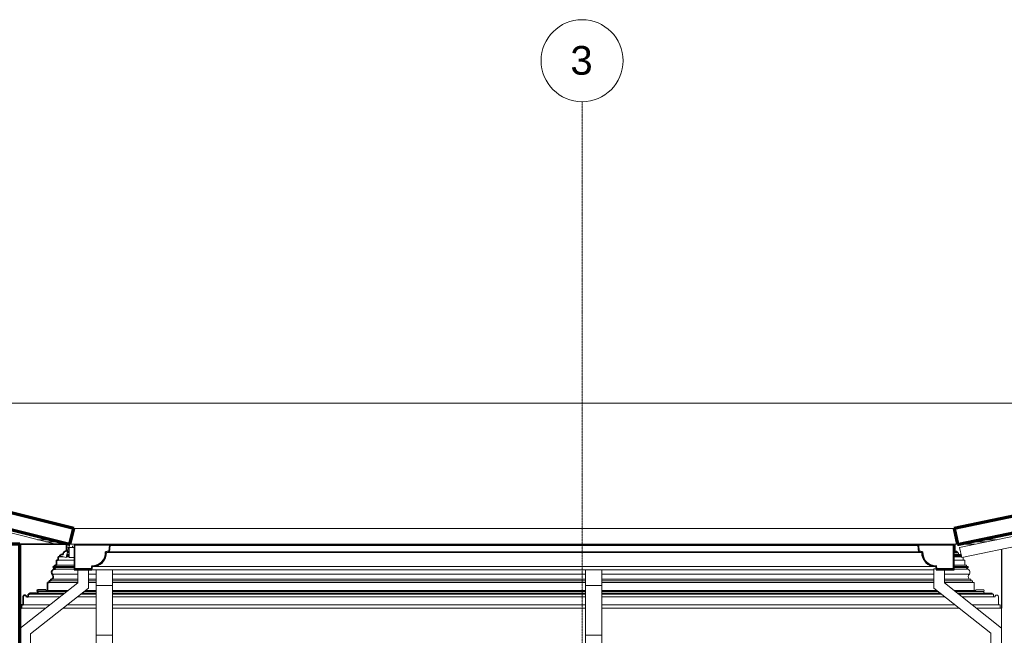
# Model space of a CAD drawing. Header units: millimetres. Extents: x -32483 to 50325, y -2166 to 8528.
# Tile 13 of 15: x 23144 to 29151, y 4774 to 8528. Entities that reach past the tile are written whole.
import ezdxf

# ---------------------------------------------------------------- set-up
doc = ezdxf.new("R2010")
doc.units = ezdxf.units.MM
doc.linetypes.add('_Traço - ponto', pattern=[16, 12, -2, 0, -2])
for name, color, linetype, lineweight in [('A-GENM', 13, 'Continuous', 18), ('A-GLAZ-CWMG', 51, 'Continuous', 18), ('A-ROOF', 132, 'Continuous', 18), ('A-ROOF-MCUT', 132, 'Continuous', 25), ('A-ROOF-OTLN', 132, 'Continuous', 18), ('A-WALL', 113, 'Continuous', 18), ('S-GRID', 1, 'Continuous', 9), ('S-GRID-IDEN', 1, 'Continuous', 9)]:
    doc.layers.add(name, color=color, linetype=linetype, lineweight=lineweight)
doc.styles.add('Arial_2', font='arial.ttf', dxfattribs={"height": 175})

# ---------------------------------------------------------------- blocks, each defined once
blk = doc.blocks.new('Rectangular Mullion - 4x6_3-3931054-CORTE B - CORTE DE IMPLANTAÇÃO')
at = {"layer": 'A-GLAZ-CWMG'}
for p, q in [((1963.4, 6582.6), (1964.1, 6585.4)), ((1964.1, 6585.4), (1969.2, 6584.1)), ((1975, 6582.7), (2384, 6480.4)), ((6731.1, 5328.7), (1969.8, 6519)), ((2432.5, 6468.3), (2852.4, 6363.3)), ((2901, 6351.2), (3320.9, 6246.2)), ((3369.4, 6234.1), (3789.3, 6129.1)), ((3837.8, 6117), (4257.7, 6012)), ((4306.2, 5999.9), (4726.1, 5894.9)), ((4774.6, 5882.8), (5194.5, 5777.8)), ((5243, 5765.7), (5662.9, 5660.7)), ((5711.4, 5648.6), (6131.3, 5543.6)), ((6179.8, 5531.5), (6599.7, 5426.5)), ((6648.2, 5414.4), (6990.8, 5328.7)), ((7068.1, 5309.4), (7052.8, 5248.3)), ((7054.9, 5312.7), (7068.1, 5309.4)), ((7052.8, 5248.3), (7014.9, 5257.7))]:
    blk.add_line(p, q, dxfattribs=at)
blk = doc.blocks.new('Rectangular Mullion - 4x6_3-V16-CORTE B - CORTE DE IMPLANTAÇÃO')
at = {"layer": 'A-GLAZ-CWMG'}
for p, q in [((7071, 5319.7), (7071, 5309.2)), ((7071, 5309.2), (7071, 5247.7)), ((7091, 5309.2), (7071, 5309.2)), ((7091, 5309.2), (7091, 5319.7)), ((7101.5, 5309.2), (7091, 5309.2)), ((7071, 5247.7), (7101.5, 5247.7))]:
    blk.add_line(p, q, dxfattribs=at)
blk = doc.blocks.new('Rectangular Mullion - 4x6_3-3931220-CORTE B - CORTE DE IMPLANTAÇÃO')
at = {"layer": 'A-GLAZ-CWMG'}
for p, q in [((15574.3, 5953.9), (15959.6, 6034.8)), ((12517.2, 5247.6), (15959, 5970.3)), ((15135.7, 5861.8), (15525.4, 5943.6)), ((14697.1, 5769.7), (15086.8, 5851.5)), ((14258.6, 5677.6), (14648.2, 5759.4)), ((13820, 5585.5), (14209.6, 5667.3)), ((13381.4, 5493.4), (13771.1, 5575.2)), ((12942.8, 5401.3), (13332.5, 5483.1)), ((12504.3, 5309.2), (12893.9, 5391)), ((12517.2, 5247.6), (12504.3, 5309.2))]:
    blk.add_line(p, q, dxfattribs=at)
blk = doc.blocks.new('Rectangular Mullion - 6x12 cm-4082038-CORTE B - CORTE DE IMPLANTAÇÃO')
at = {"layer": 'A-GLAZ-CWMG'}
for p, q in [((6959.9, 5357), (6877.5, 5357)), ((12732, 5357), (12634.8, 5357)), ((6928.4, 5344.3), (7010.7, 5344.3)), ((12574.2, 5344.3), (12671.5, 5344.3))]:
    blk.add_line(p, q, dxfattribs=at)
blk = doc.blocks.new('Generic Models 1 - Generic Models 24-4258923-CORTE B - CORTE DE IMPLANTAÇÃO')
at = {"layer": 'A-GENM'}
for p, q in [((7124.6, 5173.7), (7124.6, 5093.4)), ((7189.6, 5061.9), (7189.6, 5173.7)), ((7236.2, 5078.4), (7236.2, 5173.7)), ((7336.2, 5078.4), (7336.2, 5173.7)), ((10221.1, 5078.4), (10221.1, 5173.7)), ((10321.1, 5078.4), (10321.1, 5173.7)), ((12347.3, 5178.7), (12361.3, 5178.7)), ((12347.3, 5061.9), (12347.3, 5178.7)), ((12412.3, 5173.7), (12412.3, 5093.4)), ((7124.6, 5093.4), (6771.1, 4814.5)), ((6836.1, 4783), (7189.6, 5061.9)), ((7236.2, 5078.4), (7336.2, 5078.4)), ((7236.2, 4773.8), (7236.2, 5078.4)), ((7336.2, 5078.4), (7336.2, 4773.8)), ((10221.1, 5078.4), (10321.1, 5078.4)), ((10221.1, 4773.8), (10221.1, 5078.4)), ((10321.1, 5078.4), (10321.1, 4773.8)), ((12696.1, 4786.7), (12347.3, 5061.9)), ((12412.3, 5093.4), (12761.1, 4818.2)), ((6836.1, 470), (6836.1, 4783)), ((7236.2, 4773.8), (7336.2, 4773.8)), ((7236.2, 470), (7236.2, 4773.8)), ((7336.2, 4773.8), (7336.2, 470)), ((10221.1, 4773.8), (10321.1, 4773.8)), ((10221.1, 470), (10221.1, 4773.8)), ((10321.1, 4773.8), (10321.1, 470)), ((12696.1, 4786.7), (12696.1, 2070.6))]:
    blk.add_line(p, q, dxfattribs=at)
blk = doc.blocks.new('ORNAMENTO SUPERIOR - ORNAMENTO SUPERIOR-4323885-CORTE B - CORTE DE IMPLANTAÇÃO')
at = {"layer": 'A-GENM', "lineweight": 35}
for p, q in [((7054.9, 5328.7), (6770.8, 5328.7)), ((6770.8, 5328.7), (6770.8, 4938.7)), ((7044.9, 5287.4), (7054.9, 5287.4)), ((7044.9, 5282.4), (7044.9, 5287.4)), ((7054.9, 5287.4), (7054.9, 5328.7)), ((6994.9, 5202.4), (6994.9, 5232.4)), ((6994.9, 5232.4), (7004.9, 5232.4)), ((7004.9, 5232.4), (7004.9, 5252.4)), ((7004.9, 5252.4), (7009.9, 5252.4)), ((7009.9, 5252.4), (7009.9, 5257.4)), ((7009.9, 5257.4), (7014.9, 5257.4)), ((7014.9, 5257.4), (7014.9, 5262.4)), ((7014.9, 5262.4), (7019.9, 5262.4)), ((7019.9, 5262.4), (7019.9, 5267.4)), ((7019.9, 5267.4), (7034.9, 5267.4)), ((7034.9, 5267.4), (7034.9, 5277.4)), ((7034.9, 5277.4), (7039.9, 5277.4)), ((7039.9, 5277.4), (7039.9, 5282.4)), ((7039.9, 5282.4), (7044.9, 5282.4)), ((6974.9, 5187.4), (6974.9, 5192.4)), ((6974.9, 5192.4), (6984.9, 5192.4)), ((6988.6, 5176.7), (6974.9, 5187.4)), ((6984.9, 5192.4), (6984.9, 5202.4)), ((6984.9, 5202.4), (6994.9, 5202.4)), ((6948.8, 5096.7), (6948.8, 5106.7)), ((6948.8, 5106.7), (6958.8, 5106.7)), ((6958.8, 5106.7), (6958.8, 5116.7)), ((6958.8, 5116.7), (6968.8, 5116.7)), ((6878.8, 5051.7), (6928.8, 5051.7)), ((6928.8, 5051.7), (6928.8, 5046.7)), ((6928.8, 5046.7), (6938.8, 5046.7)), ((6938.8, 5046.7), (6938.8, 5096.7)), ((6938.8, 5096.7), (6948.8, 5096.7)), ((6790.8, 4958.7), (6790.8, 5009.1)), ((6810.8, 5008.7), (6820.8, 5008.7)), ((6820.8, 5008.7), (6820.8, 5023.7)), ((6820.8, 5023.7), (6828.8, 5023.7)), ((6828.8, 5023.7), (6828.8, 5031.7)), ((6828.8, 5031.7), (6874.7, 5031.7)), ((6770.8, 4938.7), (6780.8, 4938.7)), ((6780.8, 4938.7), (6780.8, 4958.7)), ((6780.8, 4958.7), (6790.8, 4958.7))]:
    blk.add_line(p, q, dxfattribs=at)
at = {"layer": 'A-GENM'}
for p, q in [((7054.9, 5328.7), (12477.3, 5328.7)), ((7071, 5287.4), (7062.6, 5287.4)), ((12477.3, 5287.4), (12470.7, 5287.4)), ((12477.3, 5328.7), (12477.3, 5287.4)), ((12597.1, 5328.7), (12477.3, 5328.7)), ((12477.3, 5287.4), (12487.3, 5287.4)), ((12487.3, 5287.4), (12487.3, 5282.4)), ((12761.4, 4938.7), (12761.4, 5298.8)), ((7101.5, 5232.4), (7004.9, 5232.4)), ((7036.3, 5252.4), (7009.9, 5252.4)), ((7016.3, 5257.4), (7014.9, 5257.4)), ((7071, 5252.4), (7053.9, 5252.4)), ((7071, 5257.4), (7055.1, 5257.4)), ((7071, 5262.4), (7056.4, 5262.4)), ((7071, 5267.4), (7057.6, 5267.4)), ((7071, 5277.4), (7060.1, 5277.4)), ((7071, 5282.4), (7061.4, 5282.4)), ((12487.3, 5282.4), (12470.7, 5282.4)), ((12492.3, 5277.4), (12470.7, 5277.4)), ((12497.3, 5267.4), (12470.7, 5267.4)), ((12512.3, 5262.4), (12470.7, 5262.4)), ((12515.2, 5257.4), (12470.7, 5257.4)), ((12516.2, 5252.4), (12470.7, 5252.4)), ((12527.3, 5232.4), (12470.7, 5232.4)), ((12487.3, 5282.4), (12492.3, 5282.4)), ((12492.3, 5282.4), (12492.3, 5277.4)), ((12492.3, 5277.4), (12497.3, 5277.4)), ((12497.3, 5277.4), (12497.3, 5267.4)), ((12497.3, 5267.4), (12512.3, 5267.4)), ((12512.3, 5267.4), (12512.3, 5262.4)), ((12512.3, 5262.4), (12514.1, 5262.4)), ((12527.3, 5249.7), (12527.3, 5232.4)), ((12527.3, 5232.4), (12537.3, 5232.4)), ((12537.3, 5232.4), (12537.3, 5202.4)), ((6974.9, 5187.4), (7101.5, 5187.4)), ((7101.5, 5192.4), (6984.9, 5192.4)), ((6988.6, 5176.7), (7101.5, 5176.7)), ((7101.5, 5202.4), (6994.9, 5202.4)), ((12537.3, 5202.4), (12470.7, 5202.4)), ((12547.3, 5192.4), (12470.7, 5192.4)), ((12470.7, 5187.4), (12557.3, 5187.4)), ((12470.7, 5176.7), (12543.6, 5176.7)), ((12537.3, 5202.4), (12547.3, 5202.4)), ((12557.3, 5187.4), (12543.6, 5176.7)), ((12547.3, 5202.4), (12547.3, 5192.4)), ((12547.3, 5192.4), (12557.3, 5192.4)), ((12557.3, 5192.4), (12557.3, 5187.4)), ((7124.6, 5106.7), (6958.8, 5106.7)), ((6968.2, 5147.5), (7124.6, 5147.5)), ((7124.6, 5116.7), (6968.8, 5116.7)), ((7189.6, 5147.5), (7236.2, 5147.5)), ((7236.2, 5116.7), (7189.6, 5116.7)), ((7236.2, 5106.7), (7189.6, 5106.7)), ((7336.2, 5147.5), (10221.1, 5147.5)), ((10221.1, 5116.7), (7336.2, 5116.7)), ((10221.1, 5106.7), (7336.2, 5106.7)), ((10321.1, 5147.5), (12347.3, 5147.5)), ((12347.3, 5116.7), (10321.1, 5116.7)), ((12347.3, 5106.7), (10321.1, 5106.7)), ((12412.3, 5147.5), (12564.1, 5147.5)), ((12563.4, 5116.7), (12412.3, 5116.7)), ((12573.4, 5106.7), (12412.3, 5106.7)), ((12563.4, 5116.7), (12573.4, 5116.7)), ((12573.4, 5116.7), (12573.4, 5106.7)), ((12573.4, 5106.7), (12583.4, 5106.7)), ((12583.4, 5106.7), (12583.4, 5096.7)), ((7065.4, 5046.7), (6938.8, 5046.7)), ((7124.6, 5096.7), (6948.8, 5096.7)), ((7236.2, 5046.7), (7170.3, 5046.7)), ((7236.2, 5096.7), (7189.6, 5096.7)), ((10221.1, 5096.7), (7336.2, 5096.7)), ((10221.1, 5046.7), (7336.2, 5046.7)), ((12347.3, 5096.7), (10321.1, 5096.7)), ((12366.6, 5046.7), (10321.1, 5046.7)), ((12583.4, 5096.7), (12412.3, 5096.7)), ((12593.4, 5046.7), (12471.6, 5046.7)), ((12583.4, 5096.7), (12593.4, 5096.7)), ((12593.4, 5096.7), (12593.4, 5046.7)), ((12593.4, 5046.7), (12603.4, 5046.7)), ((12603.4, 5046.7), (12603.4, 5051.7)), ((12603.4, 5051.7), (12653.4, 5051.7)), ((7017.2, 5008.7), (6820.8, 5008.7)), ((7036.2, 5023.7), (6828.8, 5023.7)), ((6874.7, 5031.7), (7046.3, 5031.7)), ((6878.8, 5041.7), (7059, 5041.7)), ((7236.2, 5008.7), (7122.1, 5008.7)), ((7236.2, 5023.7), (7141.2, 5023.7)), ((7151.3, 5031.7), (7236.2, 5031.7)), ((7164, 5041.7), (7236.2, 5041.7)), ((7336.2, 5041.7), (10221.1, 5041.7)), ((7336.2, 5031.7), (10221.1, 5031.7)), ((10221.1, 5023.7), (7336.2, 5023.7)), ((10221.1, 5008.7), (7336.2, 5008.7)), ((10321.1, 5041.7), (12372.9, 5041.7)), ((10321.1, 5031.7), (12385.6, 5031.7)), ((12395.8, 5023.7), (10321.1, 5023.7)), ((12414.8, 5008.7), (10321.1, 5008.7)), ((12477.9, 5041.7), (12653.4, 5041.7)), ((12490.6, 5031.7), (12657.5, 5031.7)), ((12703.4, 5023.7), (12500.7, 5023.7)), ((12711.4, 5008.7), (12519.7, 5008.7)), ((12657.5, 5031.7), (12703.4, 5031.7)), ((12703.4, 5031.7), (12703.4, 5023.7)), ((12703.4, 5023.7), (12711.4, 5023.7)), ((12711.4, 5023.7), (12711.4, 5008.7)), ((12711.4, 5008.7), (12721.4, 5008.7)), ((12741.4, 5009.1), (12741.4, 4958.7)), ((6928.5, 4938.7), (6780.8, 4938.7)), ((6953.8, 4958.7), (6790.8, 4958.7)), ((7236.2, 4938.7), (7033.4, 4938.7)), ((7236.2, 4958.7), (7058.8, 4958.7)), ((10221.1, 4958.7), (7336.2, 4958.7)), ((10221.1, 4938.7), (7336.2, 4938.7)), ((12478.2, 4958.7), (10321.1, 4958.7)), ((12503.5, 4938.7), (10321.1, 4938.7)), ((12741.4, 4958.7), (12583.1, 4958.7)), ((12751.4, 4938.7), (12608.5, 4938.7)), ((12741.4, 4958.7), (12751.4, 4958.7)), ((12751.4, 4958.7), (12751.4, 4938.7)), ((12751.4, 4938.7), (12761.4, 4938.7))]:
    blk.add_line(p, q, dxfattribs=at)
at = {"layer": 'A-GENM', "lineweight": 35}
for centre, radius, start, end in [((6983.8, 5158.3), 19, 75.45968, 214.54032), ((6951.9, 5131.7), 22.6, 318.23356, 44.14034), ((6884.3, 5046.7), 7.42, 137.64224, 222.35776), ((6800.8, 5009.1), 10, 357.17729, 180), ((6874.7, 5037.5), 5.84, 270, 45.45956)]:
    blk.add_arc(centre, radius, start, end, dxfattribs=at)
at = {"layer": 'A-GENM'}
for centre, radius, start, end in [((12548.4, 5158.3), 19, 325.45968, 104.54032), ((12580.3, 5131.7), 22.6, 135.85966, 221.76644), ((12647.9, 5046.7), 7.42, 317.64224, 42.35776), ((12657.5, 5037.5), 5.84, 134.54044, 270), ((12731.4, 5009.1), 10, 0, 182.82271)]:
    blk.add_arc(centre, radius, start, end, dxfattribs=at)
for points in [[(6968.2, 5147.5), (6969.5, 5146.1), (6971.8, 5143.1), (6974, 5137.8), (6974.8, 5132.2), (6974.2, 5126.5), (6972.2, 5121.2), (6970.1, 5118.1), (6968.8, 5116.7)], [(12653.4, 5041.7), (12653.1, 5041.3), (12652.5, 5040.6), (12651.9, 5039.3), (12651.7, 5038.4), (12651.7, 5038)]]:
    blk.add_open_spline(points, degree=3, dxfattribs=at)
for points, knots in [([(6878.8, 5041.7), (6879.1, 5041.3), (6879.7, 5040.6), (6880.3, 5039.3), (6880.6, 5038), (6880.5, 5036.6), (6880.2, 5035.5), (6879.8, 5034.7), (6879.5, 5034.1), (6879, 5033.5), (6878.5, 5033.1), (6878, 5032.6), (6877.4, 5032.3), (6876.7, 5032), (6875.9, 5031.7), (6875.2, 5031.7), (6874.7, 5031.7)], [0, 0, 0, 0, 0.1, 0.2, 0.3, 0.4, 0.5, 0.55, 0.6, 0.65, 0.7, 0.75, 0.8, 0.85, 0.9, 1, 1, 1, 1]), ([(12653.7, 5033.1), (12653.9, 5032.9), (12654.3, 5032.6), (12654.9, 5032.3), (12655.5, 5032), (12656.4, 5031.7), (12657.1, 5031.7), (12657.5, 5031.7)], [0.7, 0.7, 0.7, 0.7, 0.75, 0.8, 0.85, 0.9, 1, 1, 1, 1])]:
    blk.add_open_spline(points, degree=3, knots=knots, dxfattribs=at)
blk = doc.blocks.new('Grid - Head Grid-11506-CORTE B - CORTE DE IMPLANTAÇÃO')
at = {"layer": 'S-GRID-IDEN'}
blk.add_circle((29896.1, 8278.5), 250, dxfattribs=at)

msp = doc.modelspace()

# ---------------------------------------------------------------- linework, layer by layer
at = {"layer": 'A-ROOF', "lineweight": 70}
for p, q in [((23474.1, 5425.1), (18342.1, 6708.1)), ((18343, 6604.8), (23447, 5328.8)), ((32335.2, 6157.8), (28846.2, 5425.1)), ((28874.2, 5328.8), (32334.2, 6055.4)), ((23450, 5328.8), (23474.1, 5425.1)), ((28846.2, 5425.1), (28866.4, 5328.8)), ((23447, 5328.8), (23450, 5328.8)), ((28866.4, 5328.8), (28874.2, 5328.8))]:
    msp.add_line(p, q, dxfattribs=at)
at = {"layer": 'A-ROOF'}
for p, q in [((20417.9, 6189.1), (32484.6, 6189.1)), ((23453.2, 5328.8), (23474.1, 5425.1)), ((23474.1, 5425.1), (28846.2, 5425.1)), ((23450, 5328.8), (28866.4, 5328.8))]:
    msp.add_line(p, q, dxfattribs=at)
at = {"layer": 'A-ROOF-MCUT'}
for p, q in [((23480.6, 5322.6), (23475.6, 5322.6)), ((23475.6, 5322.6), (23475.6, 5173.7)), ((23480.6, 5178.7), (23480.6, 5322.6)), ((23691.2, 5322.5), (23688, 5286.6)), ((23696.1, 5322), (23691.2, 5322.5)), ((23692.7, 5282.3), (23696.1, 5322)), ((28629.1, 5322.5), (28624.2, 5322)), ((28624.2, 5322), (28627.6, 5282.3)), ((28632.3, 5286.6), (28629.1, 5322.5)), ((28844.7, 5322.6), (28839.7, 5322.6)), ((28839.7, 5322.6), (28839.7, 5178.7)), ((28844.7, 5173.7), (28844.7, 5322.6)), ((23688, 5286.6), (23668, 5283.1)), ((23673.1, 5278.9), (23692.7, 5282.3)), ((28627.6, 5282.3), (28647.2, 5278.9)), ((28652.3, 5283.1), (28632.3, 5286.6)), ((23475.6, 5173.7), (23584, 5173.7)), ((23579.9, 5178.7), (23480.6, 5178.7)), ((23583.3, 5198.5), (23579.9, 5178.7)), ((23584, 5173.7), (23587.5, 5193.3)), ((28732.8, 5193.3), (28736.2, 5173.7)), ((28736.2, 5173.7), (28844.7, 5173.7)), ((28740.4, 5178.7), (28736.9, 5198.5)), ((28839.7, 5178.7), (28740.4, 5178.7))]:
    msp.add_line(p, q, dxfattribs=at)
for centre, radius, start, end in [((23587.5, 5278.9), 80.6, 267.02908, 2.93294), ((23587.5, 5278.9), 85.6, 270, 359.96396), ((28732.8, 5278.9), 85.6, 180.03604, 270), ((28732.8, 5278.9), 80.6, 177.06706, 272.97092)]:
    msp.add_arc(centre, radius, start, end, dxfattribs=at)
at = {"layer": 'A-ROOF-OTLN'}
for p, q in [((28839.7, 5322.6), (23480.6, 5322.6)), ((28629.1, 5322.5), (23691.2, 5322.5)), ((28624.2, 5322), (23696.1, 5322)), ((28647.2, 5278.9), (23673.1, 5278.9)), ((28627.6, 5282.3), (23692.7, 5282.3)), ((28721.3, 5173.7), (23584, 5173.7)), ((23587.5, 5193.3), (28732.8, 5193.3))]:
    msp.add_line(p, q, dxfattribs=at)
for points in [[(23655.3, 5235.4), (23654.4, 5233.9), (23653.4, 5232.4), (23652.3, 5231)], [(23665.6, 5259.1), (23665.1, 5257), (23664.5, 5254.8), (23663.7, 5252.7)], [(28654.6, 5259.1), (28655.2, 5257), (28655.8, 5254.8), (28656.6, 5252.7)], [(28665, 5235.4), (28665.9, 5233.9), (28666.9, 5232.4), (28668, 5231)]]:
    msp.add_open_spline(points, degree=3, dxfattribs=at)
for points, knots in [([(23658.9, 5231.7), (23659.9, 5233.2), (23662.7, 5237.8), (23665.2, 5242.9), (23666.8, 5246.6), (23666.9, 5246.8)], [0.6283356, 0.6283356, 0.6283356, 0.6283356, 0.6666667, 0.75, 0.7556978, 0.7556978, 0.7556978, 0.7556978]), ([(23669.5, 5254.3), (23669.7, 5255.1), (23672, 5263.1), (23673.1, 5271.4), (23673.1, 5278.9)], [0.8146446, 0.8146446, 0.8146446, 0.8146446, 0.8333333, 1, 1, 1, 1]), ([(28650.8, 5254.3), (28650.6, 5255.1), (28648.3, 5263.1), (28647.2, 5271.4), (28647.2, 5278.9)], [0.8146446, 0.8146446, 0.8146446, 0.8146446, 0.8333333, 1, 1, 1, 1]), ([(28661.4, 5231.7), (28660.4, 5233.2), (28657.5, 5237.8), (28655.1, 5242.9), (28653.5, 5246.6), (28653.4, 5246.8)], [0.6283356, 0.6283356, 0.6283356, 0.6283356, 0.6666667, 0.75, 0.7556978, 0.7556978, 0.7556978, 0.7556978]), ([(23587.5, 5193.3), (23591.3, 5193.3), (23598.7, 5193.8), (23606.9, 5195.5), (23611.3, 5196.7), (23612.1, 5196.9)], [0, 0, 0, 0, 0.0833333, 0.1666667, 0.1853554, 0.1853554, 0.1853554, 0.1853554]), ([(23613.7, 5202.7), (23613.1, 5202.5), (23610.9, 5201.8), (23608.8, 5201.2), (23607.3, 5200.8)], [0.77162511, 0.77162511, 0.77162511, 0.77162511, 0.78571429, 0.82122351, 0.82122351, 0.82122351, 0.82122351]), ([(23619.6, 5199.6), (23619.8, 5199.7), (23621.8, 5200.5), (23625.4, 5202.1), (23630.2, 5204.7), (23633.2, 5206.6), (23634.7, 5207.5)], [0.2443022, 0.2443022, 0.2443022, 0.2443022, 0.25, 0.2916667, 0.3333333, 0.3716644, 0.3716644, 0.3716644, 0.3716644]), ([(23635.4, 5214.1), (23634.1, 5213.2), (23632.6, 5212.1), (23631.1, 5211.2), (23631, 5211.1)], [0.58871609, 0.58871609, 0.58871609, 0.58871609, 0.625, 0.62844055, 0.62844055, 0.62844055, 0.62844055]), ([(23642, 5213), (23642.7, 5213.5), (23644.7, 5215.2), (23648.1, 5218.4), (23651.2, 5221.7), (23652.9, 5223.7), (23653.5, 5224.4)], [0.4397803, 0.4397803, 0.4397803, 0.4397803, 0.4583333, 0.5, 0.5416667, 0.5602197, 0.5602197, 0.5602197, 0.5602197]), ([(28678.2, 5213), (28677.6, 5213.5), (28675.5, 5215.2), (28672.2, 5218.4), (28669.1, 5221.7), (28667.4, 5223.7), (28666.8, 5224.4)], [0.4397803, 0.4397803, 0.4397803, 0.4397803, 0.4583333, 0.5, 0.5416667, 0.5602197, 0.5602197, 0.5602197, 0.5602197]), ([(28684.9, 5214.1), (28686.2, 5213.2), (28687.6, 5212.1), (28689.1, 5211.2), (28689.3, 5211.1)], [0.58871609, 0.58871609, 0.58871609, 0.58871609, 0.625, 0.62844055, 0.62844055, 0.62844055, 0.62844055]), ([(28700.7, 5199.6), (28700.5, 5199.7), (28698.5, 5200.5), (28694.9, 5202.1), (28690.1, 5204.7), (28687.1, 5206.6), (28685.6, 5207.5)], [0.2443022, 0.2443022, 0.2443022, 0.2443022, 0.25, 0.2916667, 0.3333333, 0.3716644, 0.3716644, 0.3716644, 0.3716644]), ([(28706.6, 5202.7), (28707.2, 5202.5), (28709.3, 5201.8), (28711.5, 5201.2), (28713.1, 5200.8)], [0.77162511, 0.77162511, 0.77162511, 0.77162511, 0.78571429, 0.82122351, 0.82122351, 0.82122351, 0.82122351]), ([(28732.8, 5193.3), (28728.9, 5193.3), (28721.4, 5193.8), (28713.4, 5195.5), (28709, 5196.7), (28708.2, 5196.9)], [0, 0, 0, 0, 0.0833333, 0.1666667, 0.1853554, 0.1853554, 0.1853554, 0.1853554])]:
    msp.add_open_spline(points, degree=3, knots=knots, dxfattribs=at)
at = {"layer": 'A-WALL', "lineweight": 70}
for p, q in [((23145.1, 5328.7), (22795.1, 5328.7)), ((23145.1, 470), (23145.1, 5328.7))]:
    msp.add_line(p, q, dxfattribs=at)
at = {"layer": 'A-WALL'}
msp.add_line((29135.1, 2103.7), (29135.1, 5298.8), dxfattribs=at)
at = {"layer": 'S-GRID', "linetype": '_Traço - ponto'}
msp.add_line((26575.1, -1364.7), (26575.1, 8028.5), dxfattribs=at)

# ---------------------------------------------------------------- block references
at = {"layer": 'A-GENM'}
for name in ['ORNAMENTO SUPERIOR - ORNAMENTO SUPERIOR-4323885-CORTE B - CORTE DE IMPLANTAÇÃO', 'Generic Models 1 - Generic Models 24-4258923-CORTE B - CORTE DE IMPLANTAÇÃO']:
    msp.add_blockref(name, (16374, 0), dxfattribs=at)
at = {"layer": 'A-GLAZ-CWMG'}
for name in ['Rectangular Mullion - 4x6_3-3931054-CORTE B - CORTE DE IMPLANTAÇÃO', 'Rectangular Mullion - 4x6_3-3931220-CORTE B - CORTE DE IMPLANTAÇÃO', 'Rectangular Mullion - 6x12 cm-4082038-CORTE B - CORTE DE IMPLANTAÇÃO', 'Rectangular Mullion - 4x6_3-V16-CORTE B - CORTE DE IMPLANTAÇÃO']:
    msp.add_blockref(name, (16374, 0), dxfattribs=at)
at = {"layer": 'S-GRID-IDEN'}
msp.add_blockref('Grid - Head Grid-11506-CORTE B - CORTE DE IMPLANTAÇÃO', (-3321, 0), dxfattribs=at)

# ---------------------------------------------------------------- texts
at = {"layer": 'S-GRID-IDEN', "insert": (26503.8, 8367.9), "char_height": 175, "width": 168.354, "attachment_point": 1, "style": 'Arial_2'}
msp.add_mtext('3', dxfattribs=at)

doc.saveas('drawing.dxf')
